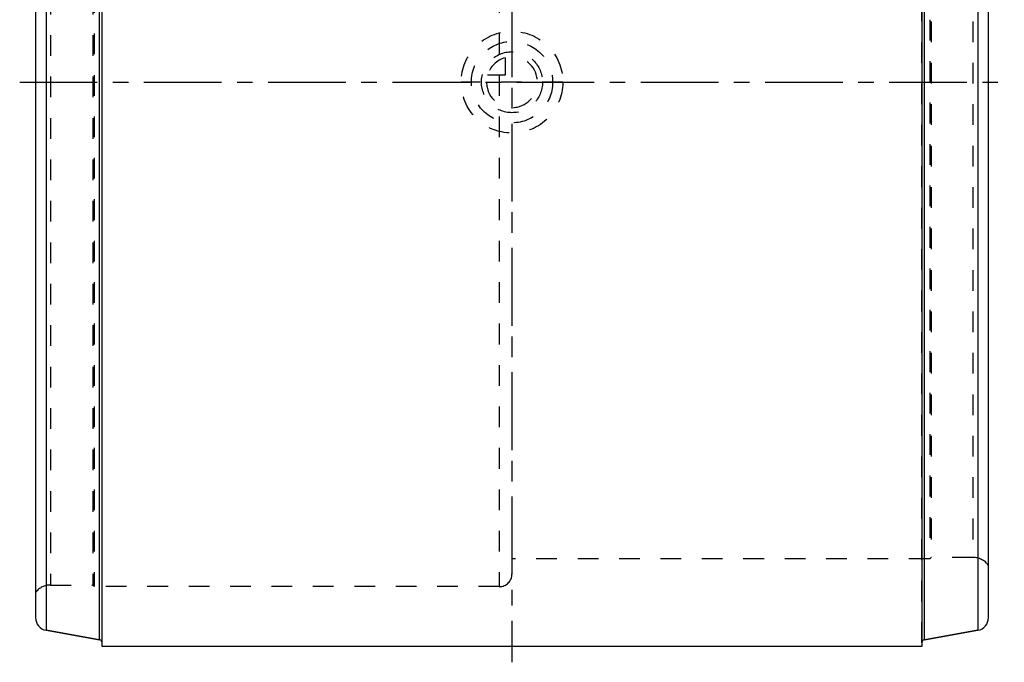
# Model space of a CAD drawing. Header units: millimetres. Extents: x 345 to 655, y 318 to 683.
# Tile 1 of 3: x 345 to 655, y 318 to 520. Entities that reach past the tile are written whole.
import ezdxf

# ---------------------------------------------------------------- set-up
doc = ezdxf.new("R2010")
doc.units = ezdxf.units.MM
doc.header["$LTSCALE"] = 65.185185
doc.linetypes.add('CENTER', pattern=[0.6, 0.375, -0.075, 0.075, -0.075])
doc.linetypes.add('HIDDEN', pattern=[0.2, 0.1, -0.1])
for name, color, linetype in [('ACHSEN_S', 7, 'CONTINUOUS'), ('BOHRUNG', 7, 'CONTINUOUS'), ('KOERPER', 7, 'CONTINUOUS'), ('KONST.EL_MIT_GEO', 7, 'CONTINUOUS'), ('KURVEN', 7, 'CONTINUOUS'), ('RUNDUNGEN', 7, 'CONTINUOUS')]:
    doc.layers.add(name, color=color, linetype=linetype)

msp = doc.modelspace()

# ---------------------------------------------------------------- linework, layer by layer
at = {"layer": 'ACHSEN_S', "color": 2, "linetype": 'CENTER'}
for p, q in [((500, 682.5), (500, 317.5)), ((345, 500), (655, 500))]:
    msp.add_line(p, q, dxfattribs=at)
at = {"layer": 'BOHRUNG', "color": 8, "linetype": 'HIDDEN'}
msp.add_line((354.72, 341.8), (368, 341.8), dxfattribs=at)
at = {"layer": 'KOERPER', "color": 7, "linetype": 'Continuous'}
msp.add_line((629, 322.5), (371, 322.5), dxfattribs=at)
at = {"layer": 'KONST.EL_MIT_GEO', "color": 7, "linetype": 'Continuous'}
for p, q in [((353.31, 672.44), (353.31, 327.56)), ((646.69, 672.44), (646.69, 327.56)), ((350, 668.5), (350, 331.5)), ((371, 322.5), (371, 668.75)), ((629, 668.75), (629, 322.5)), ((650, 331.5), (650, 668.5)), ((353.31, 327.56), (370.17, 324.59)), ((646.69, 327.56), (629.83, 324.59))]:
    msp.add_line(p, q, dxfattribs=at)
at = {"layer": 'KONST.EL_MIT_GEO', "color": 8, "linetype": 'HIDDEN'}
for p, q in [((354.72, 658.2), (354.72, 341.8)), ((368, 658.2), (368, 341.8)), ((368.5, 658.7), (368.5, 341.3)), ((496, 658.7), (496, 341.3)), ((500, 654.7), (500, 345.3)), ((631.5, 650), (631.5, 350)), ((632, 649.5), (632, 350.5)), ((645.13, 649.5), (645.13, 350.5)), ((632, 350.5), (631.5, 350)), ((645.13, 350.5), (632, 350.5)), ((631.5, 350), (500, 350)), ((368.5, 341.3), (368, 341.8)), ((496, 341.3), (368.5, 341.3))]:
    msp.add_line(p, q, dxfattribs=at)
for centre, radius, start, end in [((645.13, 344.5), 6, 35.6853, 90), ((496, 345.3), 4, 270, 360), ((354.72, 335.8), 6, 90, 141.9269)]:
    msp.add_arc(centre, radius, start, end, dxfattribs=at)
at = {"layer": 'KONST.EL_MIT_GEO', "color": 7, "linetype": 'Continuous'}
for centre, start, end in [((354, 331.5), 180, 260), ((646, 331.5), 280, 360)]:
    msp.add_arc(centre, 4, start, end, dxfattribs=at)
at = {"layer": 'KURVEN', "color": 8, "linetype": 'HIDDEN'}
for p, q in [((500, 509.6), (500, 500)), ((497.8, 507.69), (497.8, 502.2)), ((497.8, 502.2), (492.31, 502.2)), ((516, 500), (484, 500))]:
    msp.add_line(p, q, dxfattribs=at)
for radius in [16, 12.8, 9.6]:
    msp.add_circle((500, 500), radius, dxfattribs=at)
for start, end in [(180, 90), (105.962, 164.038)]:
    msp.add_arc((500, 500), 8, start, end, dxfattribs=at)
at = {"layer": 'RUNDUNGEN', "color": 7, "linetype": 'Continuous'}
for p, q in [((370.17, 324.59), (370.17, 668.25)), ((629.83, 324.59), (629.83, 668.25)), ((370.17, 324.59), (353.31, 327.56)), ((629.83, 324.59), (646.69, 327.56))]:
    msp.add_line(p, q, dxfattribs=at)
at = {"layer": 'RUNDUNGEN', "color": 8, "linetype": 'HIDDEN'}
for p, q in [((371, 323.6), (371, 667.06)), ((629, 323.6), (629, 667.06))]:
    msp.add_line(p, q, dxfattribs=at)
at = {"layer": 'RUNDUNGEN', "color": 7, "linetype": 'Continuous'}
for centre, start, end in [((370, 323.6), 0, 80), ((630, 323.6), 100, 180)]:
    msp.add_arc(centre, 1, start, end, dxfattribs=at)

doc.saveas('drawing.dxf')
